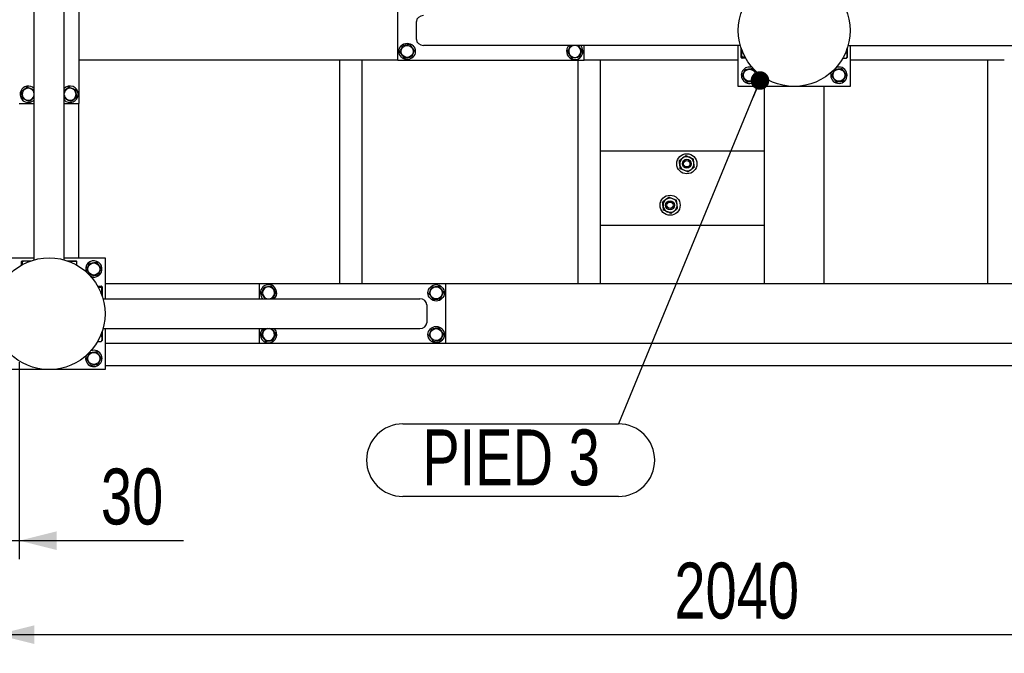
# Model space of a CAD drawing. Header units: millimetres. Extents: x 5 to 589, y 5 to 415.
# Tile 104 of 126: x 424 to 476, y 171 to 205. Entities that reach past the tile are written whole.
import ezdxf

# ---------------------------------------------------------------- set-up
doc = ezdxf.new("R2010")
doc.units = ezdxf.units.MM
doc.layers.add('COTES', color=1, linetype='Continuous')
doc.layers.add('NOTES', color=6, linetype='Continuous')
doc.layers.add('TRAIT-FORT', color=4, linetype='Continuous', lineweight=25)
doc.styles.add('SLDTEXTSTYLE0', font='TXT', dxfattribs={"width": 0.75})
doc.dimstyles.new('SLDDIMSTYLE0', dxfattribs={"dimtxt": 3, "dimasz": 2, "dimexe": 0, "dimexo": 0.0625, "dimgap": 0.75, "dimtad": 1, "dimdec": 0, "dimlfac": 25, "dimrnd": 1e-09, "dimzin": 12, "dimdsep": 46, "dimtxsty": 'SLDTEXTSTYLE0', "dimsah": 1, "dimcen": 0.09, "dimadec": 0, "dimazin": 3, "dimtfac": 1, "dimtdec": 0, "dimtofl": 0, "dimtmove": 0, "dimatfit": 3, "dimfxl": 1, "dimfrac": 2, "dimtolj": 1, "dimtzin": 12, "dimarcsym": 0})
doc.dimstyles.new('SLDDIMSTYLE1', dxfattribs={"dimtxt": 3, "dimasz": 2, "dimexe": 0, "dimexo": 0.0625, "dimgap": 0.75, "dimtad": 1, "dimdec": 0, "dimlfac": 25, "dimrnd": 1e-09, "dimzin": 12, "dimdsep": 46, "dimtxsty": 'SLDTEXTSTYLE0', "dimsah": 1, "dimcen": 0.09, "dimadec": 0, "dimazin": 3, "dimtfac": 1, "dimtdec": 0, "dimtmove": 0, "dimatfit": 0, "dimfxl": 1, "dimfrac": 2, "dimtolj": 1, "dimtzin": 12, "dimarcsym": 0})
doc.dimstyles.new('SLDDIMSTYLE2', dxfattribs={"dimtxt": 0.18, "dimasz": 1, "dimexe": 0, "dimexo": 0.0625, "dimgap": 0, "dimtad": 0, "dimtih": 1, "dimtoh": 1, "dimdec": 0, "dimrnd": 1e-09, "dimzin": 0, "dimdsep": 46, "dimtxsty": 'Standard', "dimblk1": 'DOT', "dimblk2": 'DOT', "dimsah": 1, "dimcen": 0.09, "dimadec": 0, "dimazin": 0, "dimtfac": 1, "dimtdec": 0, "dimtofl": 0, "dimtmove": 0, "dimatfit": 3, "dimldrblk": 'DOT', "dimfxl": 1, "dimfrac": 2, "dimtolj": 1, "dimtzin": 0, "dimarcsym": 0})

# ---------------------------------------------------------------- blocks, each defined once
blk = doc.blocks.new('_D_17')
at = {"layer": 'COTES', "color": 1, "transparency": 16777216}
for p, q in [((423.561, 186.855), (423.561, 176.278)), ((422.361, 185.655), (422.361, 176.278)), ((422.361, 177.278), (419.361, 177.278)), ((422.361, 177.278), (423.561, 177.278)), ((423.561, 177.278), (432.374, 177.278))]:
    blk.add_line(p, q, dxfattribs=at)
for points in [[(422.361, 177.278), (420.361, 177.778), (420.361, 176.778)], [(423.561, 177.278), (425.561, 176.778), (425.561, 177.778)]]:
    blk.add_solid(points, dxfattribs=at)
at = {"layer": 'COTES', "color": 1, "transparency": 16777216, "insert": (427.941, 181.146), "char_height": 3, "attachment_point": 1, "style": 'SLDTEXTSTYLE0'}
blk.add_mtext('30', dxfattribs=at)
blk = doc.blocks.new('_D_18')
at = {"layer": 'COTES', "color": 1, "transparency": 16777216}
for p, q in [((422.361, 185.655), (422.361, 171.231)), ((503.961, 185.655), (503.961, 171.231)), ((503.961, 172.231), (422.361, 172.231))]:
    blk.add_line(p, q, dxfattribs=at)
for points in [[(422.361, 172.231), (424.361, 171.731), (424.361, 172.731)], [(503.961, 172.231), (501.961, 172.731), (501.961, 171.731)]]:
    blk.add_solid(points, dxfattribs=at)
at = {"layer": 'COTES', "color": 1, "transparency": 16777216, "insert": (458.728, 176.099), "char_height": 3, "attachment_point": 1, "style": 'SLDTEXTSTYLE0'}
blk.add_mtext('2040', dxfattribs=at)
blk = doc.blocks.new('SW_NOTE_14')
at = {"layer": 'NOTES', "color": 0}
for p, q in [((-11.572, 0), (0, 0)), ((0, -3.899), (-11.572, -3.899))]:
    blk.add_line(p, q, dxfattribs=at)
for centre, start, end in [((-11.572, -1.95), 90, 270), ((0, -1.95), 270, 90)]:
    blk.add_arc(centre, 1.95, start, end, dxfattribs=at)
at = {"layer": 'NOTES', "color": 0, "insert": (-5.763, -0.302), "char_height": 3, "attachment_point": 2, "style": 'SLDTEXTSTYLE0'}
blk.add_mtext('PIED 3', dxfattribs=at)
blk = doc.blocks.new('_Dot')
at = {"color": 0, "linetype": 'ByBlock', "lineweight": -2}
blk.add_line((-0.5, 0), (-1, 0), dxfattribs=at)
at = {"color": 0, "linetype": 'ByBlock', "const_width": 0.5}
blk.add_lwpolyline([(-0.25, 0, 1), (0.25, 0, 1)], format="xyb", close=True, dxfattribs=at)

msp = doc.modelspace()

# ---------------------------------------------------------------- linework, layer by layer
at = {"layer": 'TRAIT-FORT', "color": 4, "linetype": 'Continuous', "lineweight": 25}
for p, q in [((426.761, 210.735), (426.761, 200.735)), ((424.361, 192.346), (424.361, 209.359)), ((425.961, 192.346), (425.961, 209.359)), ((443.881, 203.055), (443.881, 206.255)), ((444.881, 204.175), (444.881, 205.135)), ((462.27, 203.855), (445.256, 203.855)), ((453.881, 203.055), (453.881, 203.855)), ((462.161, 201.655), (462.161, 203.855)), ((462.321, 203.212), (462.321, 203.688)), ((468.001, 203.688), (468.001, 203.212)), ((468.052, 203.855), (485.065, 203.855)), ((468.161, 203.855), (468.161, 201.655)), ((443.881, 203.055), (426.761, 203.055)), ((440.761, 191.055), (440.761, 203.055)), ((441.961, 191.055), (441.961, 203.055)), ((443.881, 203.055), (453.881, 203.055)), ((453.561, 191.055), (453.561, 203.055)), ((462.161, 203.055), (453.881, 203.055)), ((454.761, 191.055), (454.761, 203.055)), ((462.321, 203.212), (462.332, 203.192)), ((462.525, 203.222), (462.361, 203.222)), ((462.552, 203.173), (462.361, 203.173)), ((467.769, 203.173), (467.961, 203.173)), ((467.924, 203.486), (467.961, 203.486)), ((467.99, 203.192), (468.001, 203.212)), ((476.441, 203.055), (468.161, 203.055)), ((475.561, 191.055), (475.561, 203.055)), ((468.161, 201.655), (462.161, 201.655)), ((463.561, 191.055), (463.561, 201.655)), ((466.761, 191.055), (466.761, 201.655)), ((425.968, 200.998), (425.961, 201.053)), ((423.561, 200.735), (424.361, 200.735)), ((425.961, 200.735), (426.761, 200.735)), ((426.761, 192.455), (426.761, 200.735)), ((454.761, 198.198), (463.561, 198.198)), ((463.561, 194.198), (454.761, 194.198)), ((422.161, 192.455), (424.361, 192.455)), ((425.961, 192.455), (428.161, 192.455)), ((428.161, 192.455), (428.161, 190.255)), ((423.679, 192.064), (423.679, 192.255)), ((423.718, 192.295), (423.698, 192.284)), ((423.718, 192.295), (424.194, 192.295)), ((423.728, 192.091), (423.728, 192.255)), ((426.128, 192.295), (426.604, 192.295)), ((426.329, 192.218), (426.329, 192.255)), ((426.623, 192.284), (426.604, 192.295)), ((426.643, 192.064), (426.643, 192.255)), ((427.769, 190.937), (427.961, 190.937)), ((427.796, 190.888), (427.961, 190.888)), ((428.001, 190.898), (427.99, 190.918)), ((428.001, 190.898), (428.001, 190.422)), ((436.441, 191.055), (428.161, 191.055)), ((436.441, 191.055), (436.441, 190.255)), ((446.441, 191.055), (436.441, 191.055)), ((446.441, 191.055), (446.441, 187.855)), ((463.561, 191.055), (446.441, 191.055)), ((463.801, 191.055), (463.561, 191.055)), ((466.521, 191.055), (463.801, 191.055)), ((466.761, 191.055), (466.521, 191.055)), ((479.881, 191.055), (466.761, 191.055)), ((428.052, 190.255), (445.065, 190.255)), ((445.441, 189.935), (445.441, 188.975)), ((427.924, 188.286), (427.961, 188.286)), ((428.001, 188.488), (428.001, 188.012)), ((428.052, 188.655), (445.065, 188.655)), ((428.161, 188.655), (428.161, 186.455)), ((436.441, 188.655), (436.441, 187.855)), ((436.704, 188.648), (436.759, 188.655)), ((427.769, 187.973), (427.961, 187.973)), ((427.99, 187.992), (428.001, 188.012)), ((436.441, 187.855), (428.161, 187.855)), ((446.441, 187.855), (436.441, 187.855)), ((479.881, 187.855), (446.441, 187.855)), ((498.161, 186.655), (428.161, 186.655)), ((428.161, 186.455), (422.161, 186.455))]:
    msp.add_line(p, q, dxfattribs=at)
for centre, radius in [((465.161, 204.655), 3), ((444.381, 203.535), 0.44), ((444.381, 203.535), 0.323), ((462.761, 202.255), 0.323), ((467.561, 202.255), 0.323), ((459.396, 197.503), 0.54), ((459.396, 197.503), 0.24), ((459.396, 197.503), 0.17), ((458.497, 195.278), 0.54), ((458.497, 195.278), 0.24), ((458.497, 195.278), 0.17), ((425.161, 189.455), 3), ((427.561, 191.855), 0.323), ((445.941, 190.575), 0.44), ((445.941, 190.575), 0.323), ((445.941, 188.335), 0.44), ((445.941, 188.335), 0.323), ((427.561, 187.055), 0.323)]:
    msp.add_circle(centre, radius, dxfattribs=at)
for centre, radius, start, end in [((453.381, 203.535), 0.44, 133.3418, 247.2765), ((453.381, 203.535), 0.323, 97.8151, 277.0938), ((453.381, 203.535), 0.44, 247.2765, 46.6582), ((453.381, 203.535), 0.323, 277.0938, 82.1849), ((462.761, 202.255), 0.44, 69.6977, 20.3023), ((467.561, 202.255), 0.44, 159.6977, 67.2765), ((467.561, 202.255), 0.44, 67.2765, 110.3023), ((424.041, 201.235), 0.44, 157.2765, 316.6582), ((424.041, 201.235), 0.44, 43.3418, 157.2765), ((424.041, 201.235), 0.323, 7.8151, 187.0938), ((426.281, 201.235), 0.323, 187.0938, 172.1849), ((426.281, 201.235), 0.44, 223.3418, 136.6582), ((424.041, 201.235), 0.323, 187.0938, 352.1849), ((459.396, 197.503), 0.38, 127.1868, 187.1868), ((459.396, 197.503), 0.38, 67.1868, 127.1868), ((459.396, 197.503), 0.38, 7.1868, 67.1868), ((459.396, 197.503), 0.38, 187.1868, 247.1868), ((459.396, 197.503), 0.38, 247.1868, 307.1868), ((459.396, 197.503), 0.38, 307.1868, 7.1868), ((458.497, 195.278), 0.38, 67.1868, 127.1868), ((458.497, 195.278), 0.38, 7.1868, 67.1868), ((458.497, 195.278), 0.38, 127.1868, 187.1868), ((458.497, 195.278), 0.38, 187.1868, 247.1868), ((458.497, 195.278), 0.38, 307.1868, 7.1868), ((458.497, 195.278), 0.38, 247.1868, 307.1868), ((427.561, 191.855), 0.44, 67.2765, 203.9753), ((427.561, 191.855), 0.44, 246.5423, 67.2765), ((436.941, 190.575), 0.44, 67.2765, 226.6582), ((436.941, 190.575), 0.323, 97.0938, 262.1849), ((436.941, 190.575), 0.323, 277.8151, 97.0938), ((436.941, 190.575), 0.44, 313.3418, 67.2765), ((436.941, 188.335), 0.44, 133.3418, 46.6582), ((436.941, 188.335), 0.323, 97.0938, 82.1849), ((427.561, 187.055), 0.44, 159.6977, 67.2765), ((427.561, 187.055), 0.44, 67.2765, 110.3023)]:
    msp.add_arc(centre, radius, start, end, dxfattribs=at)
for centre, major_axis, start_param, end_param in [((445.256, 205.135), (-0.375, 0), 4.712389, 6.283185), ((445.256, 204.175), (-0.375, 0), 0, 1.570796), ((445.065, 189.935), (0.375, 0), 0, 1.570796), ((445.065, 188.975), (0.375, 0), 4.712389, 6.283185)]:
    msp.add_ellipse(centre, major_axis=major_axis, ratio=0.852263, start_param=start_param, end_param=end_param, dxfattribs=at)
for points, knots in [([(443.991, 203.486), (444.005, 203.518), (444.031, 203.581), (444.071, 203.675), (444.109, 203.765), (444.132, 203.82), (444.144, 203.848)], [0, 0, 0, 0, 0.264605, 0.534948, 0.765343, 1, 1, 1, 1]), ([(444.534, 203.897), (444.484, 203.89), (444.402, 203.88), (444.283, 203.865), (444.203, 203.855), (444.157, 203.85), (444.144, 203.848)], [0, 0, 0, 0, 0.385549, 0.637642, 0.896546, 1, 1, 1, 1]), ([(444.77, 203.583), (444.75, 203.611), (444.708, 203.666), (444.647, 203.747), (444.588, 203.825), (444.552, 203.873), (444.534, 203.897)], [0, 0, 0, 0, 0.264605, 0.534948, 0.765343, 1, 1, 1, 1]), ([(444.77, 203.583), (444.757, 203.552), (444.73, 203.489), (444.691, 203.395), (444.653, 203.305), (444.629, 203.25), (444.618, 203.222)], [0, 0, 0, 0, 0.264605, 0.534948, 0.765343, 1, 1, 1, 1]), ([(452.991, 203.486), (453.005, 203.518), (453.031, 203.581), (453.071, 203.675), (453.109, 203.765), (453.132, 203.82), (453.144, 203.848)], [0, 0, 0, 0, 0.264605, 0.534948, 0.765343, 1, 1, 1, 1]), ([(453.199, 203.855), (453.194, 203.854), (453.175, 203.852), (453.157, 203.85), (453.144, 203.848)], [0, 0, 0, 0, 0.2777344, 1, 1, 1, 1]), ([(453.77, 203.583), (453.75, 203.611), (453.708, 203.666), (453.647, 203.747), (453.599, 203.811), (453.573, 203.845), (453.565, 203.855)], [0, 0, 0, 0, 0.305751, 0.618131, 0.884353, 1, 1, 1, 1]), ([(453.77, 203.583), (453.757, 203.552), (453.73, 203.489), (453.691, 203.395), (453.653, 203.305), (453.629, 203.25), (453.618, 203.222)], [0, 0, 0, 0, 0.264605, 0.534948, 0.765343, 1, 1, 1, 1]), ([(462.361, 203.583), (462.352, 203.552), (462.335, 203.489), (462.328, 203.395), (462.338, 203.305), (462.353, 203.25), (462.361, 203.222)], [0, 0, 0, 0, 0.264605, 0.534948, 0.765343, 1, 1, 1, 1]), ([(467.961, 203.486), (467.97, 203.518), (467.988, 203.581), (467.99, 203.647), (467.991, 203.68)], [0, 0, 0, 0, 0.49485, 1, 1, 1, 1]), ([(443.991, 203.486), (444.012, 203.459), (444.053, 203.404), (444.115, 203.323), (444.174, 203.245), (444.21, 203.197), (444.228, 203.173)], [0, 0, 0, 0, 0.264605, 0.534948, 0.765343, 1, 1, 1, 1]), ([(444.618, 203.222), (444.568, 203.216), (444.486, 203.205), (444.367, 203.191), (444.287, 203.181), (444.241, 203.175), (444.228, 203.173)], [0, 0, 0, 0, 0.385549, 0.637642, 0.896546, 1, 1, 1, 1]), ([(452.991, 203.486), (453.012, 203.459), (453.053, 203.404), (453.115, 203.323), (453.174, 203.245), (453.21, 203.197), (453.228, 203.173)], [0, 0, 0, 0, 0.264605, 0.534948, 0.765343, 1, 1, 1, 1]), ([(453.618, 203.222), (453.568, 203.216), (453.486, 203.205), (453.367, 203.191), (453.287, 203.181), (453.241, 203.175), (453.228, 203.173)], [0, 0, 0, 0, 0.385549, 0.637642, 0.896546, 1, 1, 1, 1]), ([(462.361, 203.222), (462.349, 203.216), (462.329, 203.205), (462.331, 203.191), (462.345, 203.181), (462.357, 203.175), (462.361, 203.173)], [0, 0, 0, 0, 0.385549, 0.637642, 0.896546, 1, 1, 1, 1]), ([(467.961, 203.486), (467.969, 203.459), (467.987, 203.404), (467.994, 203.323), (467.984, 203.245), (467.969, 203.197), (467.961, 203.173)], [0, 0, 0, 0, 0.264605, 0.534948, 0.765343, 1, 1, 1, 1]), ([(467.961, 203.173), (467.975, 203.179), (467.99, 203.186), (467.989, 203.192), (467.989, 203.192)], [0, 0, 0, 0, 0.977492, 1, 1, 1, 1]), ([(462.371, 202.206), (462.385, 202.238), (462.411, 202.301), (462.451, 202.395), (462.489, 202.485), (462.512, 202.54), (462.524, 202.568)], [0, 0, 0, 0, 0.2646049, 0.5349477, 0.7653431, 1, 1, 1, 1]), ([(462.524, 202.568), (462.574, 202.574), (462.656, 202.584), (462.775, 202.599), (462.855, 202.609), (462.901, 202.615), (462.914, 202.617)], [0, 0, 0, 0, 0.385549, 0.637642, 0.896546, 1, 1, 1, 1]), ([(463.15, 202.303), (463.13, 202.331), (463.088, 202.386), (463.027, 202.467), (462.968, 202.545), (462.932, 202.593), (462.914, 202.617)], [0, 0, 0, 0, 0.264605, 0.534948, 0.765343, 1, 1, 1, 1]), ([(467.171, 202.206), (467.185, 202.238), (467.211, 202.301), (467.251, 202.395), (467.289, 202.485), (467.312, 202.54), (467.324, 202.568)], [0, 0, 0, 0, 0.264605, 0.534948, 0.765343, 1, 1, 1, 1]), ([(467.324, 202.568), (467.374, 202.574), (467.456, 202.584), (467.575, 202.599), (467.655, 202.609), (467.701, 202.615), (467.714, 202.617)], [0, 0, 0, 0, 0.385549, 0.637642, 0.896546, 1, 1, 1, 1]), ([(467.95, 202.303), (467.93, 202.331), (467.888, 202.386), (467.827, 202.467), (467.768, 202.545), (467.732, 202.593), (467.714, 202.617)], [0, 0, 0, 0, 0.264605, 0.534948, 0.765343, 1, 1, 1, 1]), ([(462.371, 202.206), (462.392, 202.179), (462.433, 202.124), (462.495, 202.043), (462.554, 201.965), (462.59, 201.917), (462.608, 201.893)], [0, 0, 0, 0, 0.264605, 0.534948, 0.765343, 1, 1, 1, 1]), ([(462.608, 201.893), (462.658, 201.899), (462.74, 201.91), (462.859, 201.924), (462.939, 201.934), (462.985, 201.94), (462.998, 201.942)], [0, 0, 0, 0, 0.385549, 0.637642, 0.896546, 1, 1, 1, 1]), ([(463.15, 202.303), (463.137, 202.272), (463.11, 202.209), (463.071, 202.115), (463.033, 202.025), (463.009, 201.97), (462.998, 201.942)], [0, 0, 0, 0, 0.264605, 0.534948, 0.765343, 1, 1, 1, 1]), ([(467.171, 202.206), (467.192, 202.179), (467.233, 202.124), (467.295, 202.043), (467.354, 201.965), (467.39, 201.917), (467.408, 201.893)], [0, 0, 0, 0, 0.264605, 0.534948, 0.765343, 1, 1, 1, 1]), ([(467.408, 201.893), (467.458, 201.899), (467.54, 201.91), (467.659, 201.924), (467.739, 201.934), (467.785, 201.94), (467.798, 201.942)], [0, 0, 0, 0, 0.385549, 0.637642, 0.896546, 1, 1, 1, 1]), ([(467.95, 202.303), (467.937, 202.272), (467.91, 202.209), (467.871, 202.115), (467.833, 202.025), (467.809, 201.97), (467.798, 201.942)], [0, 0, 0, 0, 0.264605, 0.534948, 0.765343, 1, 1, 1, 1]), ([(423.992, 201.625), (423.965, 201.604), (423.91, 201.562), (423.829, 201.501), (423.751, 201.442), (423.703, 201.406), (423.679, 201.388)], [0, 0, 0, 0, 0.264605, 0.534948, 0.765343, 1, 1, 1, 1]), ([(423.992, 201.625), (424.024, 201.611), (424.087, 201.584), (424.181, 201.545), (424.271, 201.507), (424.326, 201.483), (424.354, 201.472)], [0, 0, 0, 0, 0.264605, 0.534948, 0.765343, 1, 1, 1, 1]), ([(424.361, 201.417), (424.36, 201.422), (424.358, 201.441), (424.356, 201.459), (424.354, 201.472)], [0, 0, 0, 0, 0.277734, 1, 1, 1, 1]), ([(426.232, 201.625), (426.205, 201.604), (426.15, 201.562), (426.069, 201.501), (426.005, 201.453), (425.971, 201.427), (425.961, 201.419)], [0, 0, 0, 0, 0.305751, 0.618131, 0.884353, 1, 1, 1, 1]), ([(426.232, 201.625), (426.264, 201.611), (426.327, 201.584), (426.421, 201.545), (426.511, 201.507), (426.566, 201.483), (426.594, 201.472)], [0, 0, 0, 0, 0.264605, 0.534948, 0.765343, 1, 1, 1, 1]), ([(426.643, 201.082), (426.636, 201.132), (426.626, 201.214), (426.611, 201.333), (426.601, 201.413), (426.596, 201.459), (426.594, 201.472)], [0, 0, 0, 0, 0.3855495, 0.6376419, 0.8965462, 1, 1, 1, 1]), ([(423.728, 200.998), (423.722, 201.048), (423.711, 201.13), (423.697, 201.249), (423.687, 201.329), (423.681, 201.375), (423.679, 201.388)], [0, 0, 0, 0, 0.385549, 0.637642, 0.896546, 1, 1, 1, 1]), ([(424.089, 200.845), (424.058, 200.859), (423.995, 200.885), (423.9, 200.925), (423.811, 200.963), (423.756, 200.986), (423.728, 200.998)], [0, 0, 0, 0, 0.264605, 0.534948, 0.765343, 1, 1, 1, 1]), ([(424.089, 200.845), (424.117, 200.866), (424.171, 200.907), (424.253, 200.969), (424.317, 201.017), (424.351, 201.043), (424.361, 201.051)], [0, 0, 0, 0, 0.305751, 0.618131, 0.884353, 1, 1, 1, 1]), ([(426.329, 200.845), (426.298, 200.859), (426.235, 200.885), (426.14, 200.925), (426.051, 200.963), (425.996, 200.986), (425.968, 200.998)], [0, 0, 0, 0, 0.264605, 0.534948, 0.765343, 1, 1, 1, 1]), ([(426.329, 200.845), (426.357, 200.866), (426.411, 200.907), (426.493, 200.969), (426.571, 201.028), (426.618, 201.064), (426.643, 201.082)], [0, 0, 0, 0, 0.264605, 0.534948, 0.765343, 1, 1, 1, 1]), ([(459.166, 197.806), (459.135, 197.782), (459.074, 197.736), (459.019, 197.694), (458.991, 197.673)], [0, 0, 0, 0, 0.504, 1, 1, 1, 1]), ([(459.341, 197.938), (459.317, 197.92), (459.268, 197.883), (459.208, 197.837), (459.173, 197.811), (459.166, 197.806)], [0, 0, 0, 0, 0.4323851, 0.8795539, 1, 1, 1, 1]), ([(459.341, 197.938), (459.369, 197.926), (459.425, 197.903), (459.495, 197.873), (459.535, 197.857), (459.543, 197.853)], [0, 0, 0, 0, 0.432385, 0.879554, 1, 1, 1, 1]), ([(459.543, 197.853), (459.579, 197.838), (459.649, 197.808), (459.713, 197.781), (459.745, 197.768)], [0, 0, 0, 0, 0.504, 1, 1, 1, 1]), ([(459.773, 197.55), (459.77, 197.574), (459.764, 197.622), (459.755, 197.695), (459.749, 197.743), (459.745, 197.768)], [0, 0, 0, 0, 0.3099902, 0.6295459, 1, 1, 1, 1]), ([(459.019, 197.455), (459.016, 197.479), (459.01, 197.526), (459, 197.6), (458.994, 197.647), (458.991, 197.673)], [0, 0, 0, 0, 0.30999, 0.629546, 1, 1, 1, 1]), ([(459.046, 197.238), (459.044, 197.254), (459.039, 197.294), (459.03, 197.363), (459.023, 197.42), (459.019, 197.452), (459.019, 197.455)], [0, 0, 0, 0, 0.237039, 0.589019, 0.951631, 1, 1, 1, 1]), ([(459.248, 197.153), (459.213, 197.167), (459.142, 197.197), (459.078, 197.224), (459.046, 197.238)], [0, 0, 0, 0, 0.504, 1, 1, 1, 1]), ([(459.451, 197.067), (459.475, 197.086), (459.523, 197.123), (459.584, 197.168), (459.618, 197.194), (459.625, 197.2)], [0, 0, 0, 0, 0.432385, 0.879554, 1, 1, 1, 1]), ([(459.625, 197.2), (459.656, 197.223), (459.717, 197.27), (459.773, 197.312), (459.8, 197.333)], [0, 0, 0, 0, 0.504, 1, 1, 1, 1]), ([(459.8, 197.333), (459.798, 197.349), (459.793, 197.389), (459.784, 197.458), (459.777, 197.516), (459.773, 197.547), (459.773, 197.55)], [0, 0, 0, 0, 0.237039, 0.589019, 0.951631, 1, 1, 1, 1]), ([(459.451, 197.067), (459.423, 197.079), (459.367, 197.103), (459.297, 197.132), (459.257, 197.149), (459.248, 197.153)], [0, 0, 0, 0, 0.432385, 0.879554, 1, 1, 1, 1]), ([(458.442, 195.713), (458.418, 195.695), (458.369, 195.658), (458.309, 195.612), (458.274, 195.586), (458.267, 195.58)], [0, 0, 0, 0, 0.4323851, 0.8795539, 1, 1, 1, 1]), ([(458.442, 195.713), (458.469, 195.701), (458.526, 195.678), (458.596, 195.648), (458.636, 195.631), (458.644, 195.628)], [0, 0, 0, 0, 0.432385, 0.879554, 1, 1, 1, 1]), ([(458.644, 195.628), (458.68, 195.613), (458.75, 195.583), (458.814, 195.556), (458.846, 195.543)], [0, 0, 0, 0, 0.504, 1, 1, 1, 1]), ([(458.267, 195.58), (458.236, 195.557), (458.175, 195.511), (458.12, 195.469), (458.092, 195.448)], [0, 0, 0, 0, 0.504, 1, 1, 1, 1]), ([(458.12, 195.23), (458.117, 195.253), (458.111, 195.301), (458.101, 195.375), (458.095, 195.422), (458.092, 195.448)], [0, 0, 0, 0, 0.30999, 0.629546, 1, 1, 1, 1]), ([(458.147, 195.012), (458.145, 195.029), (458.14, 195.069), (458.131, 195.138), (458.124, 195.195), (458.12, 195.226), (458.12, 195.23)], [0, 0, 0, 0, 0.237039, 0.589019, 0.951631, 1, 1, 1, 1]), ([(458.726, 194.975), (458.757, 194.998), (458.818, 195.044), (458.874, 195.087), (458.901, 195.107)], [0, 0, 0, 0, 0.504, 1, 1, 1, 1]), ([(458.874, 195.325), (458.871, 195.349), (458.865, 195.396), (458.855, 195.47), (458.849, 195.517), (458.846, 195.543)], [0, 0, 0, 0, 0.3099902, 0.6295459, 1, 1, 1, 1]), ([(458.901, 195.107), (458.899, 195.124), (458.894, 195.164), (458.885, 195.233), (458.878, 195.29), (458.874, 195.321), (458.874, 195.325)], [0, 0, 0, 0, 0.237039, 0.589019, 0.951631, 1, 1, 1, 1]), ([(458.349, 194.927), (458.314, 194.942), (458.243, 194.972), (458.179, 194.999), (458.147, 195.012)], [0, 0, 0, 0, 0.504, 1, 1, 1, 1]), ([(458.552, 194.842), (458.524, 194.854), (458.468, 194.878), (458.398, 194.907), (458.358, 194.924), (458.349, 194.927)], [0, 0, 0, 0, 0.432385, 0.879554, 1, 1, 1, 1]), ([(458.552, 194.842), (458.576, 194.86), (458.624, 194.897), (458.685, 194.943), (458.719, 194.969), (458.726, 194.975)], [0, 0, 0, 0, 0.432385, 0.879554, 1, 1, 1, 1]), ([(423.728, 192.255), (423.722, 192.267), (423.711, 192.287), (423.697, 192.285), (423.687, 192.271), (423.681, 192.258), (423.679, 192.255)], [0, 0, 0, 0, 0.385549, 0.637642, 0.896546, 1, 1, 1, 1]), ([(424.089, 192.255), (424.058, 192.264), (423.995, 192.281), (423.9, 192.288), (423.811, 192.278), (423.756, 192.263), (423.728, 192.255)], [0, 0, 0, 0, 0.264605, 0.534948, 0.765343, 1, 1, 1, 1]), ([(426.329, 192.255), (426.298, 192.264), (426.235, 192.282), (426.169, 192.284), (426.136, 192.285)], [0, 0, 0, 0, 0.495418, 1, 1, 1, 1]), ([(426.329, 192.255), (426.357, 192.264), (426.411, 192.281), (426.493, 192.288), (426.571, 192.278), (426.618, 192.263), (426.643, 192.255)], [0, 0, 0, 0, 0.264605, 0.534948, 0.765343, 1, 1, 1, 1]), ([(426.643, 192.255), (426.636, 192.269), (426.63, 192.284), (426.624, 192.283), (426.623, 192.283)], [0, 0, 0, 0, 0.977492, 1, 1, 1, 1]), ([(427.171, 191.806), (427.185, 191.838), (427.211, 191.901), (427.251, 191.995), (427.289, 192.085), (427.312, 192.14), (427.324, 192.168)], [0, 0, 0, 0, 0.2646049, 0.5349477, 0.7653431, 1, 1, 1, 1]), ([(427.324, 192.168), (427.374, 192.174), (427.456, 192.184), (427.575, 192.199), (427.655, 192.209), (427.701, 192.215), (427.714, 192.217)], [0, 0, 0, 0, 0.385549, 0.637642, 0.896546, 1, 1, 1, 1]), ([(427.95, 191.903), (427.93, 191.931), (427.888, 191.986), (427.827, 192.067), (427.768, 192.145), (427.732, 192.193), (427.714, 192.217)], [0, 0, 0, 0, 0.264605, 0.534948, 0.765343, 1, 1, 1, 1]), ([(427.95, 191.903), (427.937, 191.872), (427.91, 191.809), (427.871, 191.715), (427.833, 191.625), (427.809, 191.57), (427.798, 191.542)], [0, 0, 0, 0, 0.264605, 0.534948, 0.765343, 1, 1, 1, 1]), ([(427.171, 191.806), (427.192, 191.779), (427.233, 191.724), (427.295, 191.643), (427.354, 191.565), (427.39, 191.517), (427.408, 191.493)], [0, 0, 0, 0, 0.264605, 0.534948, 0.765343, 1, 1, 1, 1]), ([(427.408, 191.493), (427.458, 191.499), (427.54, 191.51), (427.659, 191.524), (427.739, 191.534), (427.785, 191.54), (427.798, 191.542)], [0, 0, 0, 0, 0.385549, 0.637642, 0.896546, 1, 1, 1, 1]), ([(427.961, 190.888), (427.973, 190.894), (427.993, 190.904), (427.991, 190.919), (427.977, 190.929), (427.964, 190.935), (427.961, 190.937)], [0, 0, 0, 0, 0.385549, 0.637642, 0.896546, 1, 1, 1, 1]), ([(427.961, 190.526), (427.969, 190.558), (427.987, 190.621), (427.994, 190.715), (427.984, 190.805), (427.969, 190.86), (427.961, 190.888)], [0, 0, 0, 0, 0.264605, 0.534948, 0.765343, 1, 1, 1, 1]), ([(436.551, 190.526), (436.565, 190.558), (436.591, 190.621), (436.631, 190.715), (436.669, 190.805), (436.692, 190.86), (436.704, 190.888)], [0, 0, 0, 0, 0.2646049, 0.5349477, 0.7653431, 1, 1, 1, 1]), ([(436.704, 190.888), (436.754, 190.894), (436.836, 190.904), (436.955, 190.919), (437.035, 190.929), (437.081, 190.935), (437.094, 190.937)], [0, 0, 0, 0, 0.385549, 0.637642, 0.896546, 1, 1, 1, 1]), ([(437.33, 190.623), (437.31, 190.651), (437.268, 190.706), (437.207, 190.787), (437.148, 190.865), (437.112, 190.913), (437.094, 190.937)], [0, 0, 0, 0, 0.264605, 0.534948, 0.765343, 1, 1, 1, 1]), ([(445.551, 190.526), (445.565, 190.558), (445.591, 190.621), (445.631, 190.715), (445.669, 190.805), (445.692, 190.86), (445.704, 190.888)], [0, 0, 0, 0, 0.2646049, 0.5349477, 0.7653431, 1, 1, 1, 1]), ([(445.704, 190.888), (445.754, 190.894), (445.836, 190.904), (445.955, 190.919), (446.035, 190.929), (446.081, 190.935), (446.094, 190.937)], [0, 0, 0, 0, 0.385549, 0.637642, 0.896546, 1, 1, 1, 1]), ([(446.33, 190.623), (446.31, 190.651), (446.268, 190.706), (446.207, 190.787), (446.148, 190.865), (446.112, 190.913), (446.094, 190.937)], [0, 0, 0, 0, 0.264605, 0.534948, 0.765343, 1, 1, 1, 1]), ([(436.551, 190.526), (436.572, 190.499), (436.613, 190.444), (436.675, 190.363), (436.723, 190.299), (436.749, 190.265), (436.757, 190.255)], [0, 0, 0, 0, 0.305751, 0.618131, 0.884353, 1, 1, 1, 1]), ([(437.33, 190.623), (437.317, 190.592), (437.29, 190.529), (437.251, 190.435), (437.213, 190.345), (437.189, 190.29), (437.178, 190.262)], [0, 0, 0, 0, 0.264605, 0.534948, 0.765343, 1, 1, 1, 1]), ([(445.551, 190.526), (445.572, 190.499), (445.613, 190.444), (445.675, 190.363), (445.734, 190.285), (445.77, 190.237), (445.788, 190.213)], [0, 0, 0, 0, 0.264605, 0.534948, 0.765343, 1, 1, 1, 1]), ([(446.33, 190.623), (446.317, 190.592), (446.29, 190.529), (446.251, 190.435), (446.213, 190.345), (446.189, 190.29), (446.178, 190.262)], [0, 0, 0, 0, 0.264605, 0.534948, 0.765343, 1, 1, 1, 1]), ([(437.123, 190.255), (437.128, 190.256), (437.146, 190.258), (437.165, 190.26), (437.178, 190.262)], [0, 0, 0, 0, 0.277734, 1, 1, 1, 1]), ([(445.788, 190.213), (445.838, 190.219), (445.92, 190.23), (446.039, 190.244), (446.119, 190.254), (446.165, 190.26), (446.178, 190.262)], [0, 0, 0, 0, 0.385549, 0.637642, 0.896546, 1, 1, 1, 1]), ([(427.961, 188.286), (427.97, 188.318), (427.987, 188.377), (427.989, 188.438), (427.99, 188.466)], [0, 0, 0, 0, 0.533105, 1, 1, 1, 1]), ([(427.961, 188.286), (427.969, 188.259), (427.987, 188.204), (427.994, 188.123), (427.984, 188.045), (427.969, 187.997), (427.961, 187.973)], [0, 0, 0, 0, 0.2646049, 0.5349477, 0.7653431, 1, 1, 1, 1]), ([(436.551, 188.286), (436.565, 188.318), (436.591, 188.381), (436.631, 188.475), (436.669, 188.565), (436.692, 188.62), (436.704, 188.648)], [0, 0, 0, 0, 0.2646049, 0.5349477, 0.7653431, 1, 1, 1, 1]), ([(436.551, 188.286), (436.572, 188.259), (436.613, 188.204), (436.675, 188.123), (436.734, 188.045), (436.77, 187.997), (436.788, 187.973)], [0, 0, 0, 0, 0.264605, 0.534948, 0.765343, 1, 1, 1, 1]), ([(437.33, 188.383), (437.31, 188.411), (437.268, 188.466), (437.207, 188.547), (437.159, 188.611), (437.133, 188.645), (437.125, 188.655)], [0, 0, 0, 0, 0.305751, 0.618131, 0.884353, 1, 1, 1, 1]), ([(437.33, 188.383), (437.317, 188.352), (437.29, 188.289), (437.251, 188.195), (437.213, 188.105), (437.189, 188.05), (437.178, 188.022)], [0, 0, 0, 0, 0.264605, 0.534948, 0.765343, 1, 1, 1, 1]), ([(445.551, 188.286), (445.565, 188.318), (445.591, 188.381), (445.631, 188.475), (445.669, 188.565), (445.692, 188.62), (445.704, 188.648)], [0, 0, 0, 0, 0.2646049, 0.5349477, 0.7653431, 1, 1, 1, 1]), ([(445.551, 188.286), (445.572, 188.259), (445.613, 188.204), (445.675, 188.123), (445.734, 188.045), (445.77, 187.997), (445.788, 187.973)], [0, 0, 0, 0, 0.264605, 0.534948, 0.765343, 1, 1, 1, 1]), ([(445.704, 188.648), (445.754, 188.654), (445.836, 188.664), (445.955, 188.679), (446.035, 188.689), (446.081, 188.695), (446.094, 188.697)], [0, 0, 0, 0, 0.385549, 0.637642, 0.896546, 1, 1, 1, 1]), ([(446.33, 188.383), (446.31, 188.411), (446.268, 188.466), (446.207, 188.547), (446.148, 188.625), (446.112, 188.673), (446.094, 188.697)], [0, 0, 0, 0, 0.264605, 0.534948, 0.765343, 1, 1, 1, 1]), ([(446.33, 188.383), (446.317, 188.352), (446.29, 188.289), (446.251, 188.195), (446.213, 188.105), (446.189, 188.05), (446.178, 188.022)], [0, 0, 0, 0, 0.264605, 0.534948, 0.765343, 1, 1, 1, 1]), ([(427.961, 187.973), (427.975, 187.979), (427.99, 187.986), (427.989, 187.992), (427.989, 187.992)], [0, 0, 0, 0, 0.977492, 1, 1, 1, 1]), ([(436.788, 187.973), (436.838, 187.979), (436.92, 187.99), (437.039, 188.004), (437.119, 188.014), (437.165, 188.02), (437.178, 188.022)], [0, 0, 0, 0, 0.385549, 0.637642, 0.896546, 1, 1, 1, 1]), ([(445.788, 187.973), (445.838, 187.979), (445.92, 187.99), (446.039, 188.004), (446.119, 188.014), (446.165, 188.02), (446.178, 188.022)], [0, 0, 0, 0, 0.385549, 0.637642, 0.896546, 1, 1, 1, 1]), ([(427.171, 187.006), (427.185, 187.038), (427.211, 187.101), (427.251, 187.195), (427.289, 187.285), (427.312, 187.34), (427.324, 187.368)], [0, 0, 0, 0, 0.2646049, 0.5349477, 0.7653431, 1, 1, 1, 1]), ([(427.324, 187.368), (427.374, 187.374), (427.456, 187.384), (427.575, 187.399), (427.655, 187.409), (427.701, 187.415), (427.714, 187.417)], [0, 0, 0, 0, 0.385549, 0.637642, 0.896546, 1, 1, 1, 1]), ([(427.95, 187.103), (427.93, 187.131), (427.888, 187.186), (427.827, 187.267), (427.768, 187.345), (427.732, 187.393), (427.714, 187.417)], [0, 0, 0, 0, 0.264605, 0.534948, 0.765343, 1, 1, 1, 1]), ([(427.171, 187.006), (427.192, 186.979), (427.233, 186.924), (427.295, 186.843), (427.354, 186.765), (427.39, 186.717), (427.408, 186.693)], [0, 0, 0, 0, 0.264605, 0.534948, 0.765343, 1, 1, 1, 1]), ([(427.408, 186.693), (427.458, 186.699), (427.54, 186.71), (427.659, 186.724), (427.739, 186.734), (427.785, 186.74), (427.798, 186.742)], [0, 0, 0, 0, 0.385549, 0.637642, 0.896546, 1, 1, 1, 1]), ([(427.95, 187.103), (427.937, 187.072), (427.91, 187.009), (427.871, 186.915), (427.833, 186.825), (427.809, 186.77), (427.798, 186.742)], [0, 0, 0, 0, 0.264605, 0.534948, 0.765343, 1, 1, 1, 1])]:
    msp.add_open_spline(points, degree=3, knots=knots, dxfattribs=at)

# ---------------------------------------------------------------- block references
at = {"layer": 'NOTES', "color": 211}
msp.add_blockref('SW_NOTE_14', (455.723, 183.547), dxfattribs=at)

# ---------------------------------------------------------------- dimensions: what is measured, and where the dimension line sits
at = {"layer": 'COTES', "color": 1}
for base, p1, p2, dimstyle, picture, middle in [((423.561, 177.278), (422.361, 186.655), (423.561, 187.855), 'SLDDIMSTYLE1', '_D_17', (430.157, 177.278)), ((422.361, 172.231), (503.961, 186.655), (422.361, 186.655), 'SLDDIMSTYLE0', '_D_18', (463.161, 172.231))]:
    dim = msp.add_linear_dim(base=base, p1=p1, p2=p2, dimstyle=dimstyle, dxfattribs=at)
    dim.commit()
    dim.dimension.update_dxf_attribs({"geometry": picture, "text_midpoint": middle, "dimtype": 160})

# ---------------------------------------------------------------- leaders
at = {"layer": 'NOTES', "color": 211}
msp.add_leader([(463.322, 201.971), (455.723, 183.547)], dimstyle='SLDDIMSTYLE2', dxfattribs=at)

doc.saveas('drawing.dxf')
